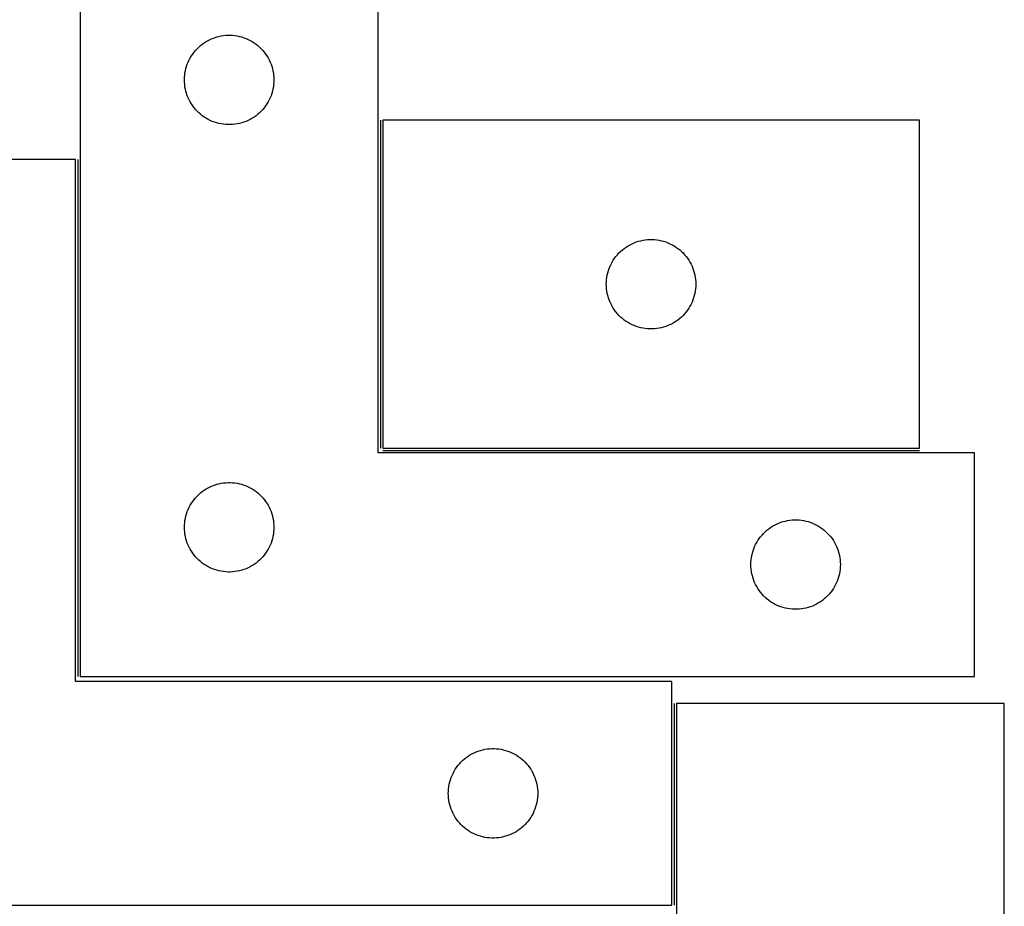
# Model space of a CAD drawing. Header units: millimetres. Extents: x 7 to 1493, y 7 to 2993.
# Tile 12 of 14: x 1141 to 1471, y 2115 to 2413. Entities that reach past the tile are written whole.
import ezdxf

# ---------------------------------------------------------------- set-up
doc = ezdxf.new("R2010")
doc.units = ezdxf.units.MM
doc.layers.add('COMMON', color=5, linetype='CONTINUOUS', true_color=0x0000ff)
doc.layers.add('CUT', color=7, linetype='CONTINUOUS', true_color=0x000000)

msp = doc.modelspace()

# ---------------------------------------------------------------- linework, layer by layer
at = {"layer": 'COMMON'}
for p, q in [((1261.824237, 2378.830841), (1261.824237, 2268.830841)), ((1160.324236, 2365.623916), (1160.324236, 2192.33084)), ((1262.574238, 2268.08084), (1442.574238, 2268.08084)), ((1360.324236, 2183.272615), (1360.324236, 2115.623916))]:
    msp.add_line(p, q, dxfattribs=at)
at = {"layer": 'CUT'}
for p, q in [((1161.074237, 2442.33084), (1161.074237, 2192.33084)), ((1261.074237, 2267.33084), (1261.074237, 2442.33084)), ((1202.071022, 2404.328429), (1202.700581, 2404.775995)), ((1202.700581, 2404.775995), (1203.352345, 2405.19056)), ((1203.352345, 2405.19056), (1204.024586, 2405.571022)), ((1204.024586, 2405.571022), (1204.715521, 2405.916374)), ((1204.715521, 2405.916374), (1205.423318, 2406.2257)), ((1205.423318, 2406.2257), (1206.146101, 2406.498179)), ((1206.146101, 2406.498179), (1206.881952, 2406.733088)), ((1206.881952, 2406.733088), (1207.628921, 2406.929806)), ((1207.628921, 2406.929806), (1208.385025, 2407.087809)), ((1208.385025, 2407.087809), (1209.148261, 2407.20668)), ((1209.148261, 2407.20668), (1209.916605, 2407.286103)), ((1209.916605, 2407.286103), (1210.688018, 2407.325867)), ((1210.688018, 2407.325867), (1211.460455, 2407.325867)), ((1211.460455, 2407.325867), (1212.231869, 2407.286103)), ((1212.231869, 2407.286103), (1213.000212, 2407.20668)), ((1213.000212, 2407.20668), (1213.763448, 2407.087809)), ((1213.763448, 2407.087809), (1214.519553, 2406.929806)), ((1214.519553, 2406.929806), (1215.266521, 2406.733088)), ((1215.266521, 2406.733088), (1216.002372, 2406.498179)), ((1216.002372, 2406.498179), (1216.725155, 2406.2257)), ((1216.725155, 2406.2257), (1217.432953, 2405.916374)), ((1217.432953, 2405.916374), (1218.123888, 2405.571022)), ((1218.123888, 2405.571022), (1218.796129, 2405.19056)), ((1218.796129, 2405.19056), (1219.447893, 2404.775995)), ((1219.447893, 2404.775995), (1220.077451, 2404.328429)), ((1198.848812, 2401.022157), (1199.31244, 2401.639982)), ((1199.31244, 2401.639982), (1199.807258, 2402.233122)), ((1199.807258, 2402.233122), (1200.331954, 2402.800003)), ((1200.331954, 2402.800003), (1200.885137, 2403.339121)), ((1200.885137, 2403.339121), (1201.465339, 2403.849047)), ((1201.465339, 2403.849047), (1202.071022, 2404.328429)), ((1220.077451, 2404.328429), (1220.683134, 2403.849047)), ((1220.683134, 2403.849047), (1221.263337, 2403.339121)), ((1221.263337, 2403.339121), (1221.81652, 2402.800003)), ((1221.81652, 2402.800003), (1222.341216, 2402.233122)), ((1222.341216, 2402.233122), (1222.836034, 2401.639982)), ((1222.836034, 2401.639982), (1223.299662, 2401.022157)), ((1197.038484, 2397.622122), (1197.329483, 2398.337649)), ((1197.329483, 2398.337649), (1197.65693, 2399.037247)), ((1197.65693, 2399.037247), (1198.019958, 2399.719061)), ((1198.019958, 2399.719061), (1198.417603, 2400.381283)), ((1198.417603, 2400.381283), (1198.848812, 2401.022157)), ((1223.299662, 2401.022157), (1223.73087, 2400.381283)), ((1223.73087, 2400.381283), (1224.128515, 2399.719061)), ((1224.128515, 2399.719061), (1224.491543, 2399.037247)), ((1224.491543, 2399.037247), (1224.81899, 2398.337649)), ((1224.81899, 2398.337649), (1225.109989, 2397.622122)), ((1196.153739, 2393.873155), (1196.252918, 2394.639199)), ((1196.252918, 2394.639199), (1196.391401, 2395.399121)), ((1196.391401, 2395.399121), (1196.568821, 2396.150907)), ((1196.568821, 2396.150907), (1196.784706, 2396.892563)), ((1196.784706, 2396.892563), (1197.038484, 2397.622122)), ((1225.109989, 2397.622122), (1225.363767, 2396.892563)), ((1225.363767, 2396.892563), (1225.579653, 2396.150907)), ((1225.579653, 2396.150907), (1225.757072, 2395.399121)), ((1225.757072, 2395.399121), (1225.895555, 2394.639199)), ((1225.895555, 2394.639199), (1225.994735, 2393.873155)), ((1196.074237, 2392.33084), (1196.094125, 2393.103022)), ((1196.094125, 2391.558659), (1196.074237, 2392.33084)), ((1196.094125, 2393.103022), (1196.153739, 2393.873155)), ((1196.153739, 2390.788525), (1196.094125, 2391.558659)), ((1225.994735, 2393.873155), (1226.054348, 2393.103022)), ((1226.054348, 2391.558659), (1225.994735, 2390.788525)), ((1226.054348, 2393.103022), (1226.074237, 2392.33084)), ((1226.074237, 2392.33084), (1226.054348, 2391.558659)), ((1196.252918, 2390.022482), (1196.153739, 2390.788525)), ((1196.391401, 2389.262559), (1196.252918, 2390.022482)), ((1196.568821, 2388.510773), (1196.391401, 2389.262559)), ((1196.784706, 2387.769118), (1196.568821, 2388.510773)), ((1225.579653, 2388.510773), (1225.363767, 2387.769118)), ((1225.757072, 2389.262559), (1225.579653, 2388.510773)), ((1225.895555, 2390.022482), (1225.757072, 2389.262559)), ((1225.994735, 2390.788525), (1225.895555, 2390.022482)), ((1197.038484, 2387.039559), (1196.784706, 2387.769118)), ((1197.329483, 2386.324032), (1197.038484, 2387.039559)), ((1197.65693, 2385.624433), (1197.329483, 2386.324032)), ((1198.019958, 2384.942619), (1197.65693, 2385.624433)), ((1198.417603, 2384.280397), (1198.019958, 2384.942619)), ((1224.128515, 2384.942619), (1223.73087, 2384.280397)), ((1224.491543, 2385.624433), (1224.128515, 2384.942619)), ((1224.81899, 2386.324032), (1224.491543, 2385.624433)), ((1225.109989, 2387.039559), (1224.81899, 2386.324032)), ((1225.363767, 2387.769118), (1225.109989, 2387.039559)), ((1198.848812, 2383.639524), (1198.417603, 2384.280397)), ((1199.31244, 2383.021698), (1198.848812, 2383.639524)), ((1199.807258, 2382.428558), (1199.31244, 2383.021698)), ((1200.331954, 2381.861678), (1199.807258, 2382.428558)), ((1200.885137, 2381.32256), (1200.331954, 2381.861678)), ((1201.465339, 2380.812634), (1200.885137, 2381.32256)), ((1221.263337, 2381.32256), (1220.683134, 2380.812634)), ((1221.81652, 2381.861678), (1221.263337, 2381.32256)), ((1222.341216, 2382.428558), (1221.81652, 2381.861678)), ((1222.836034, 2383.021698), (1222.341216, 2382.428558)), ((1223.299662, 2383.639524), (1222.836034, 2383.021698)), ((1223.73087, 2384.280397), (1223.299662, 2383.639524)), ((1202.071022, 2380.333252), (1201.465339, 2380.812634)), ((1202.700581, 2379.885685), (1202.071022, 2380.333252)), ((1203.352345, 2379.471121), (1202.700581, 2379.885685)), ((1204.024586, 2379.090658), (1203.352345, 2379.471121)), ((1204.715521, 2378.745306), (1204.024586, 2379.090658)), ((1205.423318, 2378.435981), (1204.715521, 2378.745306)), ((1206.146101, 2378.163502), (1205.423318, 2378.435981)), ((1206.881952, 2377.928592), (1206.146101, 2378.163502)), ((1207.628921, 2377.731875), (1206.881952, 2377.928592)), ((1215.266521, 2377.928592), (1214.519553, 2377.731875)), ((1216.002372, 2378.163502), (1215.266521, 2377.928592)), ((1216.725155, 2378.435981), (1216.002372, 2378.163502)), ((1217.432953, 2378.745306), (1216.725155, 2378.435981)), ((1218.123888, 2379.090658), (1217.432953, 2378.745306)), ((1218.796129, 2379.471121), (1218.123888, 2379.090658)), ((1219.447893, 2379.885685), (1218.796129, 2379.471121)), ((1220.077451, 2380.333252), (1219.447893, 2379.885685)), ((1220.683134, 2380.812634), (1220.077451, 2380.333252)), ((1442.574238, 2378.830841), (1262.574238, 2378.830841)), ((1262.574238, 2378.830841), (1262.574238, 2268.830841)), ((1442.574238, 2268.830841), (1442.574238, 2378.830841)), ((1208.385025, 2377.573871), (1207.628921, 2377.731875)), ((1209.148261, 2377.455), (1208.385025, 2377.573871)), ((1209.916605, 2377.375577), (1209.148261, 2377.455)), ((1210.688018, 2377.335813), (1209.916605, 2377.375577)), ((1211.460455, 2377.335813), (1210.688018, 2377.335813)), ((1212.231869, 2377.375577), (1211.460455, 2377.335813)), ((1213.000212, 2377.455), (1212.231869, 2377.375577)), ((1213.763448, 2377.573871), (1213.000212, 2377.455)), ((1214.519553, 2377.731875), (1213.763448, 2377.573871)), ((1159.574236, 2365.623916), (1059.574236, 2365.623916)), ((1159.574236, 2190.623916), (1159.574236, 2365.623916)), ((1348.381953, 2338.233089), (1349.128922, 2338.429807)), ((1349.128922, 2338.429807), (1349.885026, 2338.58781)), ((1349.885026, 2338.58781), (1350.648262, 2338.706681)), ((1350.648262, 2338.706681), (1351.416606, 2338.786104)), ((1351.416606, 2338.786104), (1352.188019, 2338.825868)), ((1352.188019, 2338.825868), (1352.960456, 2338.825868)), ((1352.960456, 2338.825868), (1353.73187, 2338.786104)), ((1353.73187, 2338.786104), (1354.500213, 2338.706681)), ((1354.500213, 2338.706681), (1355.263449, 2338.58781)), ((1355.263449, 2338.58781), (1356.019554, 2338.429807)), ((1356.019554, 2338.429807), (1356.766522, 2338.233089)), ((1342.385138, 2334.839122), (1342.96534, 2335.349048)), ((1342.96534, 2335.349048), (1343.571023, 2335.82843)), ((1343.571023, 2335.82843), (1344.200582, 2336.275996)), ((1344.200582, 2336.275996), (1344.852346, 2336.690561)), ((1344.852346, 2336.690561), (1345.524587, 2337.071023)), ((1345.524587, 2337.071023), (1346.215522, 2337.416375)), ((1346.215522, 2337.416375), (1346.923319, 2337.725701)), ((1346.923319, 2337.725701), (1347.646102, 2337.99818)), ((1347.646102, 2337.99818), (1348.381953, 2338.233089)), ((1356.766522, 2338.233089), (1357.502373, 2337.99818)), ((1357.502373, 2337.99818), (1358.225156, 2337.725701)), ((1358.225156, 2337.725701), (1358.932954, 2337.416375)), ((1358.932954, 2337.416375), (1359.623889, 2337.071023)), ((1359.623889, 2337.071023), (1360.29613, 2336.690561)), ((1360.29613, 2336.690561), (1360.947894, 2336.275996)), ((1360.947894, 2336.275996), (1361.577452, 2335.82843)), ((1361.577452, 2335.82843), (1362.183135, 2335.349048)), ((1362.183135, 2335.349048), (1362.763338, 2334.839122)), ((1339.519959, 2331.219062), (1339.917604, 2331.881284)), ((1339.917604, 2331.881284), (1340.348813, 2332.522158)), ((1340.348813, 2332.522158), (1340.812441, 2333.139983)), ((1340.812441, 2333.139983), (1341.307259, 2333.733123)), ((1341.307259, 2333.733123), (1341.831955, 2334.300004)), ((1341.831955, 2334.300004), (1342.385138, 2334.839122)), ((1362.763338, 2334.839122), (1363.316521, 2334.300004)), ((1363.316521, 2334.300004), (1363.841217, 2333.733123)), ((1363.841217, 2333.733123), (1364.336035, 2333.139983)), ((1364.336035, 2333.139983), (1364.799663, 2332.522158)), ((1364.799663, 2332.522158), (1365.230871, 2331.881284)), ((1365.230871, 2331.881284), (1365.628516, 2331.219062)), ((1338.068822, 2327.650908), (1338.284707, 2328.392564)), ((1338.284707, 2328.392564), (1338.538485, 2329.122123)), ((1338.538485, 2329.122123), (1338.829484, 2329.83765)), ((1338.829484, 2329.83765), (1339.156931, 2330.537248)), ((1339.156931, 2330.537248), (1339.519959, 2331.219062)), ((1365.628516, 2331.219062), (1365.991544, 2330.537248)), ((1365.991544, 2330.537248), (1366.318991, 2329.83765)), ((1366.318991, 2329.83765), (1366.60999, 2329.122123)), ((1366.60999, 2329.122123), (1366.863768, 2328.392564)), ((1366.863768, 2328.392564), (1367.079654, 2327.650908)), ((1337.594126, 2324.603023), (1337.65374, 2325.373156)), ((1337.65374, 2325.373156), (1337.752919, 2326.1392)), ((1337.752919, 2326.1392), (1337.891402, 2326.899122)), ((1337.891402, 2326.899122), (1338.068822, 2327.650908)), ((1367.079654, 2327.650908), (1367.257073, 2326.899122)), ((1367.257073, 2326.899122), (1367.395556, 2326.1392)), ((1367.395556, 2326.1392), (1367.494736, 2325.373156)), ((1367.494736, 2325.373156), (1367.554349, 2324.603023)), ((1337.574238, 2323.830841), (1337.594126, 2324.603023)), ((1337.594126, 2323.05866), (1337.574238, 2323.830841)), ((1337.65374, 2322.288526), (1337.594126, 2323.05866)), ((1337.752919, 2321.522483), (1337.65374, 2322.288526)), ((1367.494736, 2322.288526), (1367.395556, 2321.522483)), ((1367.554349, 2323.05866), (1367.494736, 2322.288526)), ((1367.554349, 2324.603023), (1367.574238, 2323.830841)), ((1367.574238, 2323.830841), (1367.554349, 2323.05866)), ((1337.891402, 2320.76256), (1337.752919, 2321.522483)), ((1338.068822, 2320.010774), (1337.891402, 2320.76256)), ((1338.284707, 2319.269119), (1338.068822, 2320.010774)), ((1338.538485, 2318.53956), (1338.284707, 2319.269119)), ((1338.829484, 2317.824033), (1338.538485, 2318.53956)), ((1366.60999, 2318.53956), (1366.318991, 2317.824033)), ((1366.863768, 2319.269119), (1366.60999, 2318.53956)), ((1367.079654, 2320.010774), (1366.863768, 2319.269119)), ((1367.257073, 2320.76256), (1367.079654, 2320.010774)), ((1367.395556, 2321.522483), (1367.257073, 2320.76256)), ((1339.156931, 2317.124434), (1338.829484, 2317.824033)), ((1339.519959, 2316.44262), (1339.156931, 2317.124434)), ((1339.917604, 2315.780398), (1339.519959, 2316.44262)), ((1340.348813, 2315.139525), (1339.917604, 2315.780398)), ((1365.230871, 2315.780398), (1364.799663, 2315.139525)), ((1365.628516, 2316.44262), (1365.230871, 2315.780398)), ((1365.991544, 2317.124434), (1365.628516, 2316.44262)), ((1366.318991, 2317.824033), (1365.991544, 2317.124434)), ((1340.812441, 2314.521699), (1340.348813, 2315.139525)), ((1341.307259, 2313.928559), (1340.812441, 2314.521699)), ((1341.831955, 2313.361679), (1341.307259, 2313.928559)), ((1342.385138, 2312.822561), (1341.831955, 2313.361679)), ((1342.96534, 2312.312635), (1342.385138, 2312.822561)), ((1343.571023, 2311.833253), (1342.96534, 2312.312635)), ((1362.183135, 2312.312635), (1361.577452, 2311.833253)), ((1362.763338, 2312.822561), (1362.183135, 2312.312635)), ((1363.316521, 2313.361679), (1362.763338, 2312.822561)), ((1363.841217, 2313.928559), (1363.316521, 2313.361679)), ((1364.336035, 2314.521699), (1363.841217, 2313.928559)), ((1364.799663, 2315.139525), (1364.336035, 2314.521699)), ((1344.200582, 2311.385686), (1343.571023, 2311.833253)), ((1344.852346, 2310.971122), (1344.200582, 2311.385686)), ((1345.524587, 2310.590659), (1344.852346, 2310.971122)), ((1346.215522, 2310.245307), (1345.524587, 2310.590659)), ((1346.923319, 2309.935982), (1346.215522, 2310.245307)), ((1347.646102, 2309.663503), (1346.923319, 2309.935982)), ((1348.381953, 2309.428593), (1347.646102, 2309.663503)), ((1349.128922, 2309.231876), (1348.381953, 2309.428593)), ((1349.885026, 2309.073872), (1349.128922, 2309.231876)), ((1350.648262, 2308.955001), (1349.885026, 2309.073872)), ((1351.416606, 2308.875578), (1350.648262, 2308.955001)), ((1352.188019, 2308.835814), (1351.416606, 2308.875578)), ((1352.960456, 2308.835814), (1352.188019, 2308.835814)), ((1353.73187, 2308.875578), (1352.960456, 2308.835814)), ((1354.500213, 2308.955001), (1353.73187, 2308.875578)), ((1355.263449, 2309.073872), (1354.500213, 2308.955001)), ((1356.019554, 2309.231876), (1355.263449, 2309.073872)), ((1356.766522, 2309.428593), (1356.019554, 2309.231876)), ((1357.502373, 2309.663503), (1356.766522, 2309.428593)), ((1358.225156, 2309.935982), (1357.502373, 2309.663503)), ((1358.932954, 2310.245307), (1358.225156, 2309.935982)), ((1359.623889, 2310.590659), (1358.932954, 2310.245307)), ((1360.29613, 2310.971122), (1359.623889, 2310.590659)), ((1360.947894, 2311.385686), (1360.29613, 2310.971122)), ((1361.577452, 2311.833253), (1360.947894, 2311.385686)), ((1461.074237, 2267.33084), (1261.074237, 2267.33084)), ((1262.574238, 2268.830841), (1442.574238, 2268.830841)), ((1461.074237, 2192.33084), (1461.074237, 2267.33084)), ((1204.024586, 2255.571022), (1204.715521, 2255.916374)), ((1204.715521, 2255.916374), (1205.423318, 2256.2257)), ((1205.423318, 2256.2257), (1206.146101, 2256.498179)), ((1206.146101, 2256.498179), (1206.881952, 2256.733088)), ((1206.881952, 2256.733088), (1207.628921, 2256.929806)), ((1207.628921, 2256.929806), (1208.385025, 2257.087809)), ((1208.385025, 2257.087809), (1209.148261, 2257.20668)), ((1209.148261, 2257.20668), (1209.916605, 2257.286103)), ((1209.916605, 2257.286103), (1210.688018, 2257.325867)), ((1210.688018, 2257.325867), (1211.460455, 2257.325867)), ((1211.460455, 2257.325867), (1212.231869, 2257.286103)), ((1212.231869, 2257.286103), (1213.000212, 2257.20668)), ((1213.000212, 2257.20668), (1213.763448, 2257.087809)), ((1213.763448, 2257.087809), (1214.519553, 2256.929806)), ((1214.519553, 2256.929806), (1215.266521, 2256.733088)), ((1215.266521, 2256.733088), (1216.002372, 2256.498179)), ((1216.002372, 2256.498179), (1216.725155, 2256.2257)), ((1216.725155, 2256.2257), (1217.432953, 2255.916374)), ((1217.432953, 2255.916374), (1218.123888, 2255.571022)), ((1199.807258, 2252.233122), (1200.331954, 2252.800003)), ((1200.331954, 2252.800003), (1200.885137, 2253.339121)), ((1200.885137, 2253.339121), (1201.465339, 2253.849047)), ((1201.465339, 2253.849047), (1202.071022, 2254.328429)), ((1202.071022, 2254.328429), (1202.700581, 2254.775995)), ((1202.700581, 2254.775995), (1203.352345, 2255.19056)), ((1203.352345, 2255.19056), (1204.024586, 2255.571022)), ((1218.123888, 2255.571022), (1218.796129, 2255.19056)), ((1218.796129, 2255.19056), (1219.447893, 2254.775995)), ((1219.447893, 2254.775995), (1220.077451, 2254.328429)), ((1220.077451, 2254.328429), (1220.683134, 2253.849047)), ((1220.683134, 2253.849047), (1221.263337, 2253.339121)), ((1221.263337, 2253.339121), (1221.81652, 2252.800003)), ((1221.81652, 2252.800003), (1222.341216, 2252.233122)), ((1197.65693, 2249.037247), (1198.019958, 2249.719061)), ((1198.019958, 2249.719061), (1198.417603, 2250.381283)), ((1198.417603, 2250.381283), (1198.848812, 2251.022157)), ((1198.848812, 2251.022157), (1199.31244, 2251.639982)), ((1199.31244, 2251.639982), (1199.807258, 2252.233122)), ((1222.341216, 2252.233122), (1222.836034, 2251.639982)), ((1222.836034, 2251.639982), (1223.299662, 2251.022157)), ((1223.299662, 2251.022157), (1223.73087, 2250.381283)), ((1223.73087, 2250.381283), (1224.128515, 2249.719061)), ((1224.128515, 2249.719061), (1224.491543, 2249.037247)), ((1196.391401, 2245.399121), (1196.568821, 2246.150907)), ((1196.568821, 2246.150907), (1196.784706, 2246.892563)), ((1196.784706, 2246.892563), (1197.038484, 2247.622122)), ((1197.038484, 2247.622122), (1197.329483, 2248.337649)), ((1197.329483, 2248.337649), (1197.65693, 2249.037247)), ((1224.491543, 2249.037247), (1224.81899, 2248.337649)), ((1224.81899, 2248.337649), (1225.109989, 2247.622122)), ((1225.109989, 2247.622122), (1225.363767, 2246.892563)), ((1225.363767, 2246.892563), (1225.579653, 2246.150907)), ((1225.579653, 2246.150907), (1225.757072, 2245.399121)), ((1196.074237, 2242.33084), (1196.094125, 2243.103022)), ((1196.094125, 2243.103022), (1196.153739, 2243.873155)), ((1196.153739, 2243.873155), (1196.252918, 2244.639199)), ((1196.252918, 2244.639199), (1196.391401, 2245.399121)), ((1225.757072, 2245.399121), (1225.895555, 2244.639199)), ((1225.895555, 2244.639199), (1225.994735, 2243.873155)), ((1225.994735, 2243.873155), (1226.054348, 2243.103022)), ((1226.054348, 2243.103022), (1226.074237, 2242.33084)), ((1392.700581, 2242.275995), (1393.352345, 2242.69056)), ((1393.352345, 2242.69056), (1394.024586, 2243.071022)), ((1394.024586, 2243.071022), (1394.715521, 2243.416374)), ((1394.715521, 2243.416374), (1395.423318, 2243.7257)), ((1395.423318, 2243.7257), (1396.146101, 2243.998179)), ((1396.146101, 2243.998179), (1396.881952, 2244.233088)), ((1396.881952, 2244.233088), (1397.628921, 2244.429806)), ((1397.628921, 2244.429806), (1398.385025, 2244.587809)), ((1398.385025, 2244.587809), (1399.148261, 2244.70668)), ((1399.148261, 2244.70668), (1399.916605, 2244.786103)), ((1399.916605, 2244.786103), (1400.688018, 2244.825867)), ((1400.688018, 2244.825867), (1401.460455, 2244.825867)), ((1401.460455, 2244.825867), (1402.231869, 2244.786103)), ((1402.231869, 2244.786103), (1403.000212, 2244.70668)), ((1403.000212, 2244.70668), (1403.763448, 2244.587809)), ((1403.763448, 2244.587809), (1404.519553, 2244.429806)), ((1404.519553, 2244.429806), (1405.266521, 2244.233088)), ((1405.266521, 2244.233088), (1406.002372, 2243.998179)), ((1406.002372, 2243.998179), (1406.725155, 2243.7257)), ((1406.725155, 2243.7257), (1407.432953, 2243.416374)), ((1407.432953, 2243.416374), (1408.123888, 2243.071022)), ((1408.123888, 2243.071022), (1408.796129, 2242.69056)), ((1408.796129, 2242.69056), (1409.447893, 2242.275995)), ((1196.094125, 2241.558659), (1196.074237, 2242.33084)), ((1196.153739, 2240.788525), (1196.094125, 2241.558659)), ((1196.252918, 2240.022482), (1196.153739, 2240.788525)), ((1196.391401, 2239.262559), (1196.252918, 2240.022482)), ((1196.568821, 2238.510773), (1196.391401, 2239.262559)), ((1225.757072, 2239.262559), (1225.579653, 2238.510773)), ((1225.895555, 2240.022482), (1225.757072, 2239.262559)), ((1225.994735, 2240.788525), (1225.895555, 2240.022482)), ((1226.054348, 2241.558659), (1225.994735, 2240.788525)), ((1226.074237, 2242.33084), (1226.054348, 2241.558659)), ((1389.31244, 2239.139982), (1389.807258, 2239.733122)), ((1389.807258, 2239.733122), (1390.331954, 2240.300003)), ((1390.331954, 2240.300003), (1390.885137, 2240.839121)), ((1390.885137, 2240.839121), (1391.465339, 2241.349047)), ((1391.465339, 2241.349047), (1392.071022, 2241.828429)), ((1392.071022, 2241.828429), (1392.700581, 2242.275995)), ((1409.447893, 2242.275995), (1410.077451, 2241.828429)), ((1410.077451, 2241.828429), (1410.683134, 2241.349047)), ((1410.683134, 2241.349047), (1411.263337, 2240.839121)), ((1411.263337, 2240.839121), (1411.81652, 2240.300003)), ((1411.81652, 2240.300003), (1412.341216, 2239.733122)), ((1412.341216, 2239.733122), (1412.836034, 2239.139982)), ((1196.784706, 2237.769118), (1196.568821, 2238.510773)), ((1197.038484, 2237.039559), (1196.784706, 2237.769118)), ((1197.329483, 2236.324032), (1197.038484, 2237.039559)), ((1197.65693, 2235.624433), (1197.329483, 2236.324032)), ((1224.81899, 2236.324032), (1224.491543, 2235.624433)), ((1225.109989, 2237.039559), (1224.81899, 2236.324032)), ((1225.363767, 2237.769118), (1225.109989, 2237.039559)), ((1225.579653, 2238.510773), (1225.363767, 2237.769118)), ((1387.329483, 2235.837649), (1387.65693, 2236.537247)), ((1387.65693, 2236.537247), (1388.019958, 2237.219061)), ((1388.019958, 2237.219061), (1388.417603, 2237.881283)), ((1388.417603, 2237.881283), (1388.848812, 2238.522157)), ((1388.848812, 2238.522157), (1389.31244, 2239.139982)), ((1412.836034, 2239.139982), (1413.299662, 2238.522157)), ((1413.299662, 2238.522157), (1413.73087, 2237.881283)), ((1413.73087, 2237.881283), (1414.128515, 2237.219061)), ((1414.128515, 2237.219061), (1414.491543, 2236.537247)), ((1414.491543, 2236.537247), (1414.81899, 2235.837649)), ((1198.019958, 2234.942619), (1197.65693, 2235.624433)), ((1198.417603, 2234.280397), (1198.019958, 2234.942619)), ((1198.848812, 2233.639524), (1198.417603, 2234.280397)), ((1199.31244, 2233.021698), (1198.848812, 2233.639524)), ((1199.807258, 2232.428558), (1199.31244, 2233.021698)), ((1222.836034, 2233.021698), (1222.341216, 2232.428558)), ((1223.299662, 2233.639524), (1222.836034, 2233.021698)), ((1223.73087, 2234.280397), (1223.299662, 2233.639524)), ((1224.128515, 2234.942619), (1223.73087, 2234.280397)), ((1224.491543, 2235.624433), (1224.128515, 2234.942619)), ((1386.252918, 2232.139199), (1386.391401, 2232.899121)), ((1386.391401, 2232.899121), (1386.568821, 2233.650907)), ((1386.568821, 2233.650907), (1386.784706, 2234.392563)), ((1386.784706, 2234.392563), (1387.038484, 2235.122122)), ((1387.038484, 2235.122122), (1387.329483, 2235.837649)), ((1414.81899, 2235.837649), (1415.109989, 2235.122122)), ((1415.109989, 2235.122122), (1415.363767, 2234.392563)), ((1415.363767, 2234.392563), (1415.579653, 2233.650907)), ((1415.579653, 2233.650907), (1415.757072, 2232.899121)), ((1415.757072, 2232.899121), (1415.895555, 2232.139199)), ((1200.331954, 2231.861678), (1199.807258, 2232.428558)), ((1200.885137, 2231.32256), (1200.331954, 2231.861678)), ((1201.465339, 2230.812634), (1200.885137, 2231.32256)), ((1202.071022, 2230.333252), (1201.465339, 2230.812634)), ((1202.700581, 2229.885685), (1202.071022, 2230.333252)), ((1203.352345, 2229.471121), (1202.700581, 2229.885685)), ((1204.024586, 2229.090658), (1203.352345, 2229.471121)), ((1218.796129, 2229.471121), (1218.123888, 2229.090658)), ((1219.447893, 2229.885685), (1218.796129, 2229.471121)), ((1220.077451, 2230.333252), (1219.447893, 2229.885685)), ((1220.683134, 2230.812634), (1220.077451, 2230.333252)), ((1221.263337, 2231.32256), (1220.683134, 2230.812634)), ((1221.81652, 2231.861678), (1221.263337, 2231.32256)), ((1222.341216, 2232.428558), (1221.81652, 2231.861678)), ((1386.074237, 2229.83084), (1386.094125, 2230.603022)), ((1386.094125, 2229.058659), (1386.074237, 2229.83084)), ((1386.094125, 2230.603022), (1386.153739, 2231.373155)), ((1386.153739, 2231.373155), (1386.252918, 2232.139199)), ((1415.895555, 2232.139199), (1415.994735, 2231.373155)), ((1415.994735, 2231.373155), (1416.054348, 2230.603022)), ((1416.054348, 2230.603022), (1416.074237, 2229.83084)), ((1416.074237, 2229.83084), (1416.054348, 2229.058659)), ((1204.715521, 2228.745306), (1204.024586, 2229.090658)), ((1205.423318, 2228.435981), (1204.715521, 2228.745306)), ((1206.146101, 2228.163502), (1205.423318, 2228.435981)), ((1206.881952, 2227.928592), (1206.146101, 2228.163502)), ((1207.628921, 2227.731875), (1206.881952, 2227.928592)), ((1208.385025, 2227.573871), (1207.628921, 2227.731875)), ((1209.148261, 2227.455), (1208.385025, 2227.573871)), ((1209.916605, 2227.375577), (1209.148261, 2227.455)), ((1210.688018, 2227.335813), (1209.916605, 2227.375577)), ((1211.460455, 2227.335813), (1210.688018, 2227.335813)), ((1212.231869, 2227.375577), (1211.460455, 2227.335813)), ((1213.000212, 2227.455), (1212.231869, 2227.375577)), ((1213.763448, 2227.573871), (1213.000212, 2227.455)), ((1214.519553, 2227.731875), (1213.763448, 2227.573871)), ((1215.266521, 2227.928592), (1214.519553, 2227.731875)), ((1216.002372, 2228.163502), (1215.266521, 2227.928592)), ((1216.725155, 2228.435981), (1216.002372, 2228.163502)), ((1217.432953, 2228.745306), (1216.725155, 2228.435981)), ((1218.123888, 2229.090658), (1217.432953, 2228.745306)), ((1386.153739, 2228.288525), (1386.094125, 2229.058659)), ((1386.252918, 2227.522482), (1386.153739, 2228.288525)), ((1386.391401, 2226.762559), (1386.252918, 2227.522482)), ((1386.568821, 2226.010773), (1386.391401, 2226.762559)), ((1386.784706, 2225.269118), (1386.568821, 2226.010773)), ((1415.579653, 2226.010773), (1415.363767, 2225.269118)), ((1415.757072, 2226.762559), (1415.579653, 2226.010773)), ((1415.895555, 2227.522482), (1415.757072, 2226.762559)), ((1415.994735, 2228.288525), (1415.895555, 2227.522482)), ((1416.054348, 2229.058659), (1415.994735, 2228.288525)), ((1387.038484, 2224.539559), (1386.784706, 2225.269118)), ((1387.329483, 2223.824032), (1387.038484, 2224.539559)), ((1387.65693, 2223.124433), (1387.329483, 2223.824032)), ((1388.019958, 2222.442619), (1387.65693, 2223.124433)), ((1414.491543, 2223.124433), (1414.128515, 2222.442619)), ((1414.81899, 2223.824032), (1414.491543, 2223.124433)), ((1415.109989, 2224.539559), (1414.81899, 2223.824032)), ((1415.363767, 2225.269118), (1415.109989, 2224.539559)), ((1388.417603, 2221.780397), (1388.019958, 2222.442619)), ((1388.848812, 2221.139524), (1388.417603, 2221.780397)), ((1389.31244, 2220.521698), (1388.848812, 2221.139524)), ((1389.807258, 2219.928558), (1389.31244, 2220.521698)), ((1390.331954, 2219.361678), (1389.807258, 2219.928558)), ((1412.341216, 2219.928558), (1411.81652, 2219.361678)), ((1412.836034, 2220.521698), (1412.341216, 2219.928558)), ((1413.299662, 2221.139524), (1412.836034, 2220.521698)), ((1413.73087, 2221.780397), (1413.299662, 2221.139524)), ((1414.128515, 2222.442619), (1413.73087, 2221.780397)), ((1390.885137, 2218.82256), (1390.331954, 2219.361678)), ((1391.465339, 2218.312634), (1390.885137, 2218.82256)), ((1392.071022, 2217.833252), (1391.465339, 2218.312634)), ((1392.700581, 2217.385685), (1392.071022, 2217.833252)), ((1393.352345, 2216.971121), (1392.700581, 2217.385685)), ((1394.024586, 2216.590658), (1393.352345, 2216.971121)), ((1394.715521, 2216.245306), (1394.024586, 2216.590658)), ((1395.423318, 2215.935981), (1394.715521, 2216.245306)), ((1407.432953, 2216.245306), (1406.725155, 2215.935981)), ((1408.123888, 2216.590658), (1407.432953, 2216.245306)), ((1408.796129, 2216.971121), (1408.123888, 2216.590658)), ((1409.447893, 2217.385685), (1408.796129, 2216.971121)), ((1410.077451, 2217.833252), (1409.447893, 2217.385685)), ((1410.683134, 2218.312634), (1410.077451, 2217.833252)), ((1411.263337, 2218.82256), (1410.683134, 2218.312634)), ((1411.81652, 2219.361678), (1411.263337, 2218.82256)), ((1396.146101, 2215.663502), (1395.423318, 2215.935981)), ((1396.881952, 2215.428592), (1396.146101, 2215.663502)), ((1397.628921, 2215.231875), (1396.881952, 2215.428592)), ((1398.385025, 2215.073871), (1397.628921, 2215.231875)), ((1399.148261, 2214.955), (1398.385025, 2215.073871)), ((1399.916605, 2214.875577), (1399.148261, 2214.955)), ((1400.688018, 2214.835813), (1399.916605, 2214.875577)), ((1401.460455, 2214.835813), (1400.688018, 2214.835813)), ((1402.231869, 2214.875577), (1401.460455, 2214.835813)), ((1403.000212, 2214.955), (1402.231869, 2214.875577)), ((1403.763448, 2215.073871), (1403.000212, 2214.955)), ((1404.519553, 2215.231875), (1403.763448, 2215.073871)), ((1405.266521, 2215.428592), (1404.519553, 2215.231875)), ((1406.002372, 2215.663502), (1405.266521, 2215.428592)), ((1406.725155, 2215.935981), (1406.002372, 2215.663502)), ((1359.574236, 2190.623916), (1159.574236, 2190.623916)), ((1161.074237, 2192.33084), (1461.074237, 2192.33084)), ((1359.574236, 2115.623916), (1359.574236, 2190.623916)), ((1471.074237, 2183.272615), (1361.074237, 2183.272615)), ((1361.074237, 2183.272615), (1361.074237, 2003.272615)), ((1471.074237, 2003.272615), (1471.074237, 2183.272615)), ((1292.524585, 2166.364098), (1293.21552, 2166.70945)), ((1293.21552, 2166.70945), (1293.923317, 2167.018776)), ((1293.923317, 2167.018776), (1294.6461, 2167.291255)), ((1294.6461, 2167.291255), (1295.381951, 2167.526164)), ((1295.381951, 2167.526164), (1296.12892, 2167.722882)), ((1296.12892, 2167.722882), (1296.885024, 2167.880886)), ((1296.885024, 2167.880886), (1297.64826, 2167.999756)), ((1297.64826, 2167.999756), (1298.416604, 2168.079179)), ((1298.416604, 2168.079179), (1299.188017, 2168.118943)), ((1299.188017, 2168.118943), (1299.960454, 2168.118943)), ((1299.960454, 2168.118943), (1300.731868, 2168.079179)), ((1300.731868, 2168.079179), (1301.500211, 2167.999756)), ((1301.500211, 2167.999756), (1302.263447, 2167.880886)), ((1302.263447, 2167.880886), (1303.019552, 2167.722882)), ((1303.019552, 2167.722882), (1303.76652, 2167.526164)), ((1303.76652, 2167.526164), (1304.502371, 2167.291255)), ((1304.502371, 2167.291255), (1305.225154, 2167.018776)), ((1305.225154, 2167.018776), (1305.932952, 2166.70945)), ((1305.932952, 2166.70945), (1306.623887, 2166.364098)), ((1288.307257, 2163.026198), (1288.831953, 2163.593079)), ((1288.831953, 2163.593079), (1289.385136, 2164.132197)), ((1289.385136, 2164.132197), (1289.965338, 2164.642123)), ((1289.965338, 2164.642123), (1290.571021, 2165.121505)), ((1290.571021, 2165.121505), (1291.20058, 2165.569072)), ((1291.20058, 2165.569072), (1291.852344, 2165.983636)), ((1291.852344, 2165.983636), (1292.524585, 2166.364098)), ((1306.623887, 2166.364098), (1307.296128, 2165.983636)), ((1307.296128, 2165.983636), (1307.947892, 2165.569072)), ((1307.947892, 2165.569072), (1308.57745, 2165.121505)), ((1308.57745, 2165.121505), (1309.183133, 2164.642123)), ((1309.183133, 2164.642123), (1309.763336, 2164.132197)), ((1309.763336, 2164.132197), (1310.316519, 2163.593079)), ((1310.316519, 2163.593079), (1310.841215, 2163.026198)), ((1286.156929, 2159.830323), (1286.519957, 2160.512137)), ((1286.519957, 2160.512137), (1286.917602, 2161.174359)), ((1286.917602, 2161.174359), (1287.348811, 2161.815233)), ((1287.348811, 2161.815233), (1287.812439, 2162.433059)), ((1287.812439, 2162.433059), (1288.307257, 2163.026198)), ((1310.841215, 2163.026198), (1311.336033, 2162.433059)), ((1311.336033, 2162.433059), (1311.799661, 2161.815233)), ((1311.799661, 2161.815233), (1312.230869, 2161.174359)), ((1312.230869, 2161.174359), (1312.628514, 2160.512137)), ((1312.628514, 2160.512137), (1312.991542, 2159.830323)), ((1284.8914, 2156.192197), (1285.06882, 2156.943983)), ((1285.06882, 2156.943983), (1285.284705, 2157.685639)), ((1285.284705, 2157.685639), (1285.538483, 2158.415198)), ((1285.538483, 2158.415198), (1285.829482, 2159.130725)), ((1285.829482, 2159.130725), (1286.156929, 2159.830323)), ((1312.991542, 2159.830323), (1313.318989, 2159.130725)), ((1313.318989, 2159.130725), (1313.609988, 2158.415198)), ((1313.609988, 2158.415198), (1313.863766, 2157.685639)), ((1313.863766, 2157.685639), (1314.079652, 2156.943983)), ((1314.079652, 2156.943983), (1314.257071, 2156.192197)), ((1284.574236, 2153.123916), (1284.594124, 2153.896098)), ((1284.594124, 2153.896098), (1284.653738, 2154.666231)), ((1284.653738, 2154.666231), (1284.752917, 2155.432275)), ((1284.752917, 2155.432275), (1284.8914, 2156.192197)), ((1314.257071, 2156.192197), (1314.395554, 2155.432275)), ((1314.395554, 2155.432275), (1314.494734, 2154.666231)), ((1314.494734, 2154.666231), (1314.554347, 2153.896098)), ((1314.554347, 2153.896098), (1314.574236, 2153.123916)), ((1284.594124, 2152.351735), (1284.574236, 2153.123916)), ((1284.653738, 2151.581601), (1284.594124, 2152.351735)), ((1284.752917, 2150.815558), (1284.653738, 2151.581601)), ((1284.8914, 2150.055635), (1284.752917, 2150.815558)), ((1285.06882, 2149.30385), (1284.8914, 2150.055635)), ((1314.257071, 2150.055635), (1314.079652, 2149.30385)), ((1314.395554, 2150.815558), (1314.257071, 2150.055635)), ((1314.494734, 2151.581601), (1314.395554, 2150.815558)), ((1314.554347, 2152.351735), (1314.494734, 2151.581601)), ((1314.574236, 2153.123916), (1314.554347, 2152.351735)), ((1285.284705, 2148.562194), (1285.06882, 2149.30385)), ((1285.538483, 2147.832635), (1285.284705, 2148.562194)), ((1285.829482, 2147.117108), (1285.538483, 2147.832635)), ((1286.156929, 2146.417509), (1285.829482, 2147.117108)), ((1313.318989, 2147.117108), (1312.991542, 2146.417509)), ((1313.609988, 2147.832635), (1313.318989, 2147.117108)), ((1313.863766, 2148.562194), (1313.609988, 2147.832635)), ((1314.079652, 2149.30385), (1313.863766, 2148.562194)), ((1286.519957, 2145.735695), (1286.156929, 2146.417509)), ((1286.917602, 2145.073473), (1286.519957, 2145.735695)), ((1287.348811, 2144.4326), (1286.917602, 2145.073473)), ((1287.812439, 2143.814774), (1287.348811, 2144.4326)), ((1288.307257, 2143.221635), (1287.812439, 2143.814774)), ((1311.336033, 2143.814774), (1310.841215, 2143.221635)), ((1311.799661, 2144.4326), (1311.336033, 2143.814774)), ((1312.230869, 2145.073473), (1311.799661, 2144.4326)), ((1312.628514, 2145.735695), (1312.230869, 2145.073473)), ((1312.991542, 2146.417509), (1312.628514, 2145.735695)), ((1288.831953, 2142.654754), (1288.307257, 2143.221635)), ((1289.385136, 2142.115636), (1288.831953, 2142.654754)), ((1289.965338, 2141.60571), (1289.385136, 2142.115636)), ((1290.571021, 2141.126328), (1289.965338, 2141.60571)), ((1291.20058, 2140.678761), (1290.571021, 2141.126328)), ((1291.852344, 2140.264197), (1291.20058, 2140.678761)), ((1292.524585, 2139.883734), (1291.852344, 2140.264197)), ((1307.296128, 2140.264197), (1306.623887, 2139.883734)), ((1307.947892, 2140.678761), (1307.296128, 2140.264197)), ((1308.57745, 2141.126328), (1307.947892, 2140.678761)), ((1309.183133, 2141.60571), (1308.57745, 2141.126328)), ((1309.763336, 2142.115636), (1309.183133, 2141.60571)), ((1310.316519, 2142.654754), (1309.763336, 2142.115636)), ((1310.841215, 2143.221635), (1310.316519, 2142.654754)), ((1293.21552, 2139.538382), (1292.524585, 2139.883734)), ((1293.923317, 2139.229057), (1293.21552, 2139.538382)), ((1294.6461, 2138.956578), (1293.923317, 2139.229057)), ((1295.381951, 2138.721668), (1294.6461, 2138.956578)), ((1296.12892, 2138.524951), (1295.381951, 2138.721668)), ((1296.885024, 2138.366947), (1296.12892, 2138.524951)), ((1297.64826, 2138.248076), (1296.885024, 2138.366947)), ((1298.416604, 2138.168653), (1297.64826, 2138.248076)), ((1299.188017, 2138.128889), (1298.416604, 2138.168653)), ((1299.960454, 2138.128889), (1299.188017, 2138.128889)), ((1300.731868, 2138.168653), (1299.960454, 2138.128889)), ((1301.500211, 2138.248076), (1300.731868, 2138.168653)), ((1302.263447, 2138.366947), (1301.500211, 2138.248076)), ((1303.019552, 2138.524951), (1302.263447, 2138.366947)), ((1303.76652, 2138.721668), (1303.019552, 2138.524951)), ((1304.502371, 2138.956578), (1303.76652, 2138.721668)), ((1305.225154, 2139.229057), (1304.502371, 2138.956578)), ((1305.932952, 2139.538382), (1305.225154, 2139.229057)), ((1306.623887, 2139.883734), (1305.932952, 2139.538382)), ((1059.574236, 2115.623916), (1359.574236, 2115.623916))]:
    msp.add_line(p, q, dxfattribs=at)

doc.saveas('drawing.dxf')
